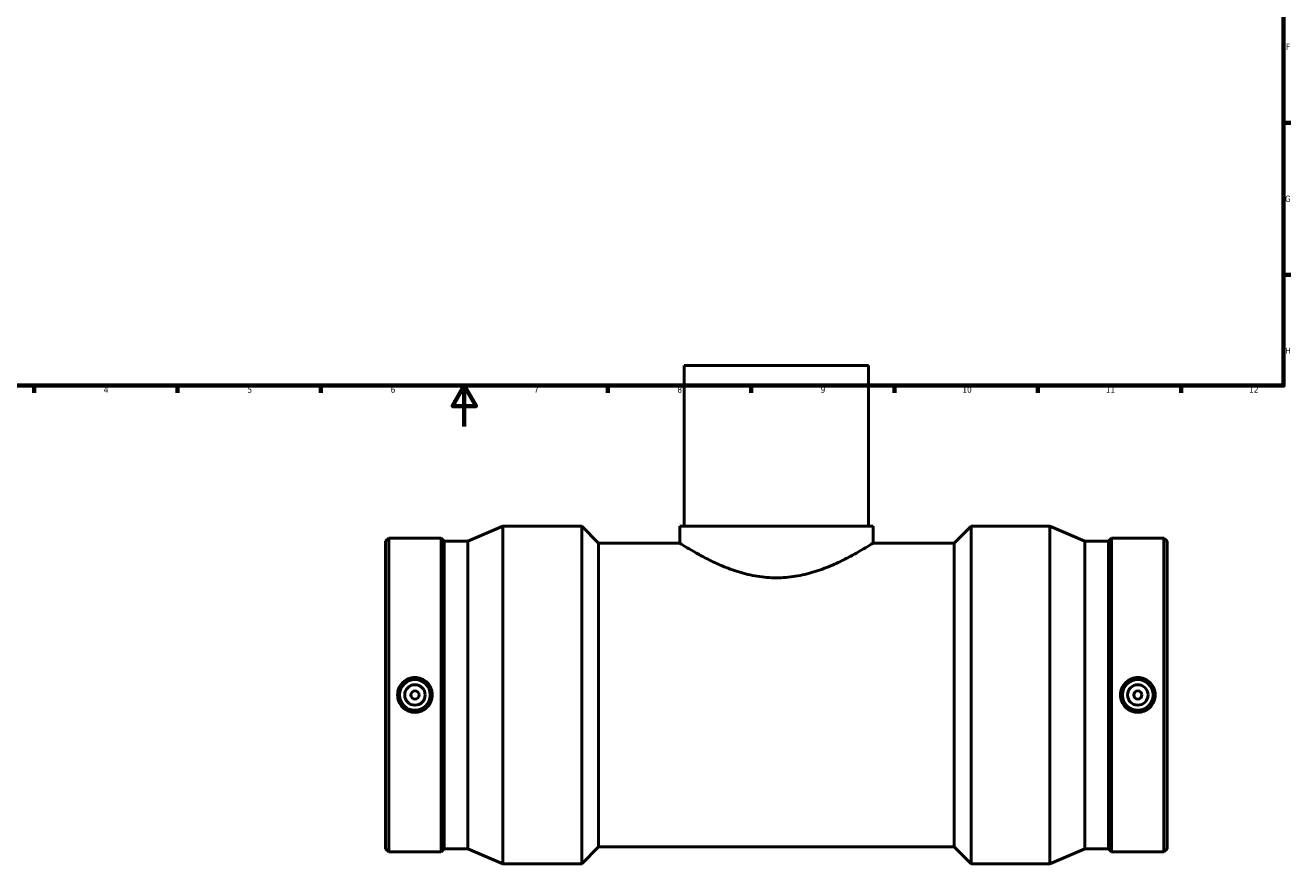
# Model space of a CAD drawing. Header units: millimetres. Extents: x -346 to 1522, y -214 to 1196.
# Tile 2 of 7: x 206 to 824, y -214 to 196. Entities that reach past the tile are written whole.
import ezdxf

# ---------------------------------------------------------------- set-up
doc = ezdxf.new("R2010")
doc.units = ezdxf.units.MM
doc.layers.add('Border (ANSI)', color=7, linetype='Continuous', lineweight=70)
doc.layers.add('Visible (ANSI)', color=7, linetype='Continuous', lineweight=50)
doc.styles.add('Note Text (ANSI)', font='tahoma.ttf')

# ---------------------------------------------------------------- blocks, each defined once
blk = doc.blocks.new('Borders Default Border')
at = {"layer": 'Border (ANSI)'}
for p, q in [((821, 148.5), (824.45, 148.5)), ((821, 74.25), (824.45, 74.25)), ((210.25, 20), (210.25, 16.55)), ((280.33, 20), (280.33, 16.55)), ((350.42, 20), (350.42, 16.55)), ((490.58, 20), (490.58, 16.55)), ((560.67, 20), (560.67, 16.55)), ((630.75, 20), (630.75, 16.55)), ((700.83, 20), (700.83, 16.55)), ((770.92, 20), (770.92, 16.55))]:
    blk.add_line(p, q, dxfattribs=at)
at = {"layer": 'Border (ANSI)', "flags": 128}
for points in [[(20, 20), (20, 574), (821, 574), (821, 20), (20, 20)], [(420.5, 0), (420.5, 20), (414.73, 10), (426.27, 10), (420.5, 20)]]:
    blk.add_lwpolyline(points, dxfattribs=at)
at = {"layer": 'Border (ANSI)', "color": 230, "true_color": 0xff0080, "attachment_point": 7, "style": 'Note Text (ANSI)'}
for s, insert, char_height in [('F', (822.14, 184.1), 3.05), ('G', (821.66, 109.79), 3.05), ('H', (821.81, 35.6), 3.05), ('4', (244.23, 16.55), 3.05), ('5', (314.48, 16.49), 3.05), ('6', (384.49, 16.49), 3.05), ('7', (454.6, 16.55), 3.05), ('8', (524.63, 16.48), 3.05), ('9', (594.7, 16.49), 3.05), ('10', (663.96, 16.49), 3.048), ('11', (734.04, 16.55), 3.048), ('12', (804.13, 16.55), 3.048)]:
    blk.add_mtext(s, dxfattribs=dict(at, insert=insert, char_height=char_height))

msp = doc.modelspace()

# ---------------------------------------------------------------- linework, layer by layer
at = {"layer": 'Visible (ANSI)'}
for p, q in [((618.031, 29.779), (528.031, 29.779)), ((528.031, 29.779), (528.031, -48.721)), ((618.031, 29.779), (618.031, -48.721)), ((422.165, -56.031), (439.331, -48.721)), ((439.331, -213.721), (439.331, -48.721)), ((439.331, -48.721), (477.876, -48.721)), ((477.876, -213.721), (477.876, -48.721)), ((486.126, -56.971), (477.876, -48.721)), ((525.781, -48.721), (620.281, -48.721)), ((525.781, -48.721), (525.781, -56.971)), ((620.281, -48.721), (620.281, -56.971)), ((659.936, -56.971), (668.186, -48.721)), ((668.186, -213.721), (668.186, -48.721)), ((668.186, -48.721), (706.731, -48.721)), ((706.731, -213.721), (706.731, -48.721)), ((723.898, -56.031), (706.731, -48.721)), ((382.031, -56.031), (383.566, -54.496)), ((383.566, -207.946), (383.566, -54.496)), ((383.566, -54.496), (409.163, -54.496)), ((409.163, -207.946), (409.163, -54.496)), ((410.698, -56.031), (409.163, -54.496)), ((735.365, -56.031), (736.899, -54.496)), ((736.899, -207.946), (736.899, -54.496)), ((736.899, -54.496), (762.497, -54.496)), ((762.497, -207.946), (762.497, -54.496)), ((764.031, -56.031), (762.497, -54.496)), ((382.031, -206.412), (382.031, -56.031)), ((410.698, -206.412), (410.698, -56.031)), ((410.698, -56.031), (422.165, -56.031)), ((422.165, -206.412), (422.165, -56.031)), ((486.126, -205.471), (486.126, -56.971)), ((486.126, -56.971), (525.781, -56.971)), ((620.281, -56.971), (659.936, -56.971)), ((659.936, -205.471), (659.936, -56.971)), ((723.898, -206.412), (723.898, -56.031)), ((723.898, -56.031), (735.365, -56.031)), ((735.365, -206.412), (735.365, -56.031)), ((764.031, -206.412), (764.031, -56.031)), ((382.031, -206.412), (383.566, -207.946)), ((383.566, -207.946), (409.163, -207.946)), ((410.698, -206.412), (409.163, -207.946)), ((410.698, -206.412), (422.165, -206.412)), ((422.165, -206.412), (439.331, -213.721)), ((486.126, -205.471), (477.876, -213.721)), ((486.126, -205.471), (659.936, -205.471)), ((659.936, -205.471), (668.186, -213.721)), ((723.898, -206.412), (706.731, -213.721)), ((723.898, -206.412), (735.365, -206.412)), ((735.365, -206.412), (736.899, -207.946)), ((736.899, -207.946), (762.497, -207.946)), ((764.031, -206.412), (762.497, -207.946)), ((439.331, -213.721), (477.876, -213.721)), ((668.186, -213.721), (706.731, -213.721))]:
    msp.add_line(p, q, dxfattribs=at)
for centre, radius in [((396.365, -131.221), 7.5), ((396.365, -131.221), 5), ((396.365, -131.221), 2), ((749.698, -131.221), 7.5), ((749.698, -131.221), 5), ((749.698, -131.221), 2)]:
    msp.add_circle(centre, radius, dxfattribs=at)
for points, knots in [([(620.281, -56.971), (620.281, -56.971), (619.979, -57.165), (618.737, -57.946), (617.799, -58.532), (615.357, -60.01), (613.851, -60.902), (610.414, -62.84), (608.482, -63.885), (604.385, -65.95), (602.064, -67.049), (596.999, -69.175), (594.255, -70.202), (588.481, -71.962), (585.446, -72.695), (579.266, -73.688), (576.12, -73.946), (569.942, -73.946), (566.796, -73.688), (560.616, -72.695), (557.581, -71.962), (551.808, -70.202), (549.063, -69.175), (543.998, -67.049), (541.678, -65.95), (537.581, -63.885), (535.649, -62.84), (532.211, -60.902), (530.706, -60.01), (528.264, -58.532), (527.325, -57.946), (526.084, -57.165), (525.781, -56.971), (525.781, -56.971)], [7.3812031, 7.3812031, 7.3812031, 7.3812031, 8.2998431, 8.2998431, 9.2184832, 9.2184832, 10.1371232, 10.1371232, 11.0557632, 11.0557632, 11.982424, 11.982424, 12.9090847, 12.9090847, 13.8357455, 13.8357455, 14.7624062, 14.7624062, 15.689067, 15.689067, 16.6157277, 16.6157277, 17.5423885, 17.5423885, 18.4690493, 18.4690493, 19.3876893, 19.3876893, 20.3063293, 20.3063293, 21.2249693, 21.2249693, 22.1436094, 22.1436094, 22.1436094, 22.1436094]), ([(396.365, -122.693), (397.434, -122.693), (398.574, -122.909), (400.668, -123.783), (401.622, -124.442), (403.126, -125.957), (403.776, -126.915), (404.639, -129.013), (404.851, -130.153), (404.851, -132.29), (404.639, -133.43), (403.776, -135.527), (403.126, -136.485), (401.622, -138.001), (400.668, -138.659), (398.574, -139.534), (397.434, -139.749), (395.295, -139.749), (394.155, -139.534), (392.061, -138.659), (391.107, -138.001), (389.603, -136.485), (388.953, -135.527), (388.09, -133.43), (387.878, -132.29), (387.878, -130.153), (388.09, -129.013), (388.953, -126.915), (389.603, -125.957), (391.107, -124.442), (392.061, -123.783), (394.155, -122.909), (395.295, -122.693), (396.365, -122.693)], [0, 0, 0, 0, 0.320923, 0.320923, 0.6418459, 0.6418459, 0.9624065, 0.9624065, 1.2829671, 1.2829671, 1.6035276, 1.6035276, 1.9240882, 1.9240882, 2.2450112, 2.2450112, 2.5659341, 2.5659341, 2.8868571, 2.8868571, 3.20778, 3.20778, 3.5283406, 3.5283406, 3.8489012, 3.8489012, 4.1694617, 4.1694617, 4.4900223, 4.4900223, 4.8109453, 4.8109453, 5.1318682, 5.1318682, 5.1318682, 5.1318682]), ([(749.698, -139.749), (748.628, -139.749), (747.488, -139.534), (745.395, -138.659), (744.44, -138.001), (742.937, -136.485), (742.286, -135.527), (741.423, -133.43), (741.211, -132.29), (741.211, -130.153), (741.423, -129.013), (742.286, -126.915), (742.937, -125.957), (744.44, -124.442), (745.395, -123.783), (747.488, -122.909), (748.628, -122.693), (750.768, -122.693), (751.907, -122.909), (754.001, -123.783), (754.955, -124.442), (756.459, -125.957), (757.11, -126.915), (757.972, -129.013), (758.184, -130.153), (758.184, -132.29), (757.972, -133.43), (757.11, -135.527), (756.459, -136.485), (754.955, -138.001), (754.001, -138.659), (751.907, -139.534), (750.768, -139.749), (749.698, -139.749)], [0, 0, 0, 0, 0.320923, 0.320923, 0.6418459, 0.6418459, 0.9624065, 0.9624065, 1.2829671, 1.2829671, 1.6035276, 1.6035276, 1.9240882, 1.9240882, 2.2450112, 2.2450112, 2.5659341, 2.5659341, 2.8868571, 2.8868571, 3.20778, 3.20778, 3.5283406, 3.5283406, 3.8489012, 3.8489012, 4.1694617, 4.1694617, 4.4900223, 4.4900223, 4.8109453, 4.8109453, 5.1318682, 5.1318682, 5.1318682, 5.1318682])]:
    msp.add_open_spline(points, degree=3, knots=knots, dxfattribs=at)

# ---------------------------------------------------------------- block references
msp.add_blockref('Borders Default Border', (0, 0))

doc.saveas('drawing.dxf')
